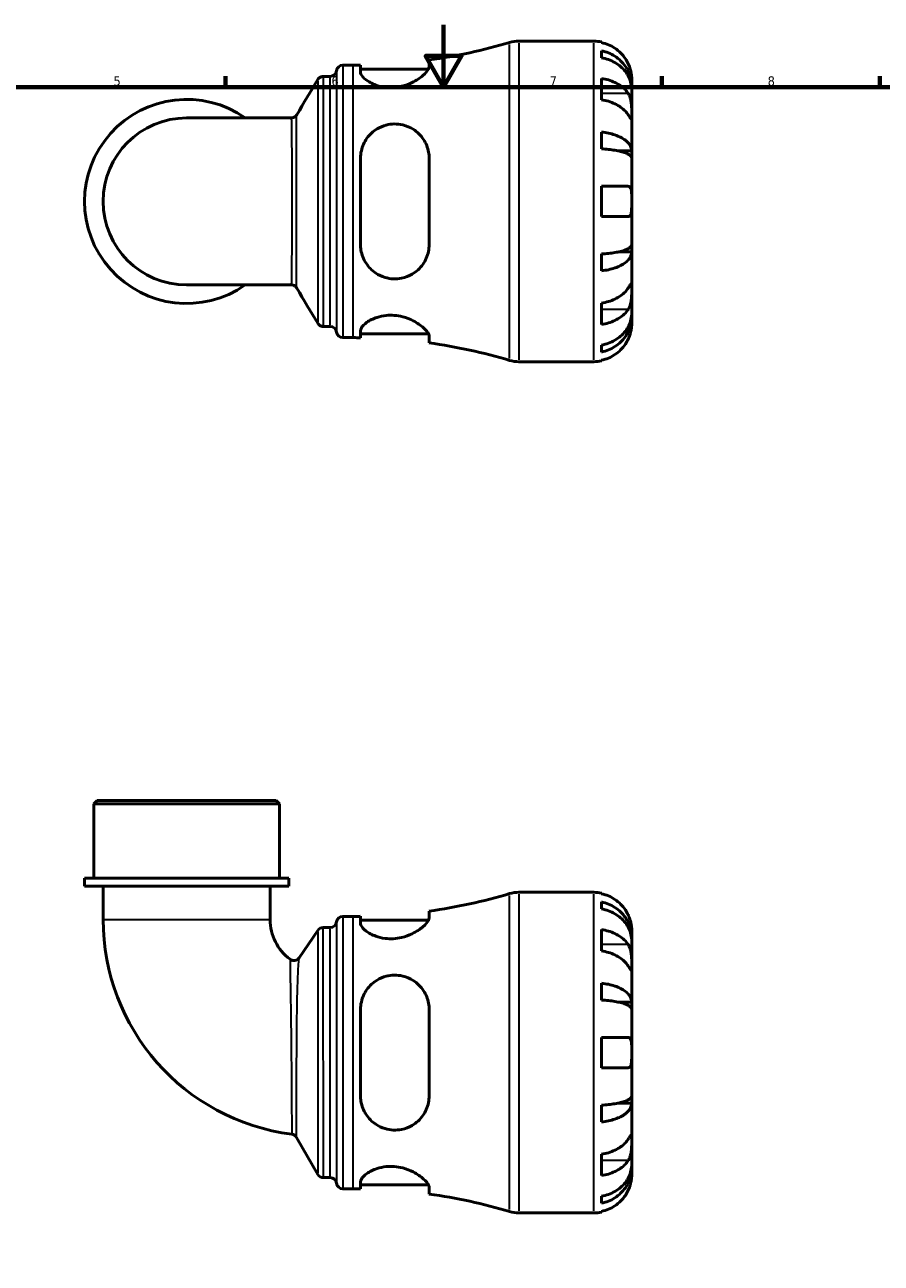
# Model space of a CAD drawing. Header units: millimetres. Extents: x 0 to 902, y -202 to 594.
# Tile 3 of 5: x 286 to 561, y 196 to 594. Entities that reach past the tile are written whole.
import ezdxf

# ---------------------------------------------------------------- set-up
doc = ezdxf.new("R2010")
doc.units = ezdxf.units.MM
for name, color, linetype, lineweight in [('Border (ANSI)', 7, 'Continuous', 70), ('Visible (ANSI)', 7, 'Continuous', 50), ('Visible Narrow (ANSI)', 7, 'Continuous', 35)]:
    doc.layers.add(name, color=color, linetype=linetype, lineweight=lineweight)
doc.styles.add('Note Text (ANSI)', font='tahoma.ttf')

# ---------------------------------------------------------------- blocks, each defined once
blk = doc.blocks.new('Borders Default Border')
at = {"layer": 'Border (ANSI)'}
for p, q in [((350.42, 574), (350.42, 577.45)), ((490.58, 574), (490.58, 577.45)), ((560.67, 574), (560.67, 577.45))]:
    blk.add_line(p, q, dxfattribs=at)
at = {"layer": 'Border (ANSI)', "flags": 128}
for points in [[(420.5, 594), (420.5, 574), (414.73, 584), (426.27, 584), (420.5, 574)], [(20, 20), (20, 574), (821, 574), (821, 20), (20, 20)]]:
    blk.add_lwpolyline(points, dxfattribs=at)
at = {"layer": 'Border (ANSI)', "color": 230, "true_color": 0xff0080, "char_height": 3.05, "attachment_point": 7, "style": 'Note Text (ANSI)'}
for s, insert in [('5', (314.48, 574.34)), ('6', (384.49, 574.34)), ('7', (454.6, 574.4)), ('8', (524.63, 574.33))]:
    blk.add_mtext(s, dxfattribs=dict(at, insert=insert))

msp = doc.modelspace()

# ---------------------------------------------------------------- linework, layer by layer
at = {"layer": 'Visible (ANSI)'}
for p, q in [((444.66, 588.738), (468.816, 588.738)), ((471.241, 588.493), (471.241, 588.263)), ((471.241, 585.632), (471.241, 583.397)), ((388.154, 581.013), (391.494, 581.013)), ((393.811, 581.028), (393.811, 578.777)), ((415.861, 580.539), (415.861, 582.703)), ((381.863, 577.408), (384.066, 577.408)), ((393.811, 579.753), (415.646, 579.753)), ((471.241, 576.748), (471.241, 569.889)), ((480.941, 574.079), (480.89, 574.079)), ((480.941, 574.079), (480.941, 576.613)), ((480.941, 573.115), (480.941, 574.079)), ((480.941, 565.08), (480.941, 573.115)), ((480.941, 553.463), (480.941, 565.08)), ((371.546, 564.064), (337.941, 564.064)), ((471.241, 559.519), (471.241, 554.122)), ((480.941, 553.463), (476.65, 553.463)), ((480.941, 551.134), (480.941, 553.463)), ((393.811, 551.098), (393.811, 523.378)), ((415.861, 523.378), (415.861, 551.098)), ((480.941, 537.238), (480.941, 551.134)), ((471.241, 542.088), (471.241, 532.388)), ((480.941, 523.342), (480.941, 537.238)), ((480.941, 521.013), (480.941, 523.342)), ((471.241, 520.354), (471.241, 514.957)), ((480.941, 521.013), (476.65, 521.013)), ((480.941, 509.396), (480.941, 521.013)), ((337.941, 510.412), (371.546, 510.412)), ((480.941, 501.361), (480.941, 509.396)), ((471.241, 504.587), (471.241, 497.728)), ((480.941, 500.397), (480.89, 500.397)), ((480.941, 500.397), (480.941, 501.361)), ((480.941, 497.863), (480.941, 500.397)), ((381.863, 497.068), (384.066, 497.068)), ((388.154, 493.463), (391.494, 493.463)), ((393.811, 495.699), (393.811, 493.448)), ((393.811, 494.723), (415.646, 494.723)), ((415.861, 491.773), (415.861, 493.937)), ((471.241, 491.079), (471.241, 488.844)), ((444.66, 485.738), (468.816, 485.738)), ((471.241, 486.213), (471.241, 485.983)), ((309.164, 344.741), (308.134, 343.711)), ((367.748, 343.711), (308.134, 343.711)), ((308.134, 319.741), (308.134, 343.711)), ((309.164, 344.741), (366.718, 344.741)), ((366.718, 344.741), (367.748, 343.711)), ((367.748, 319.741), (367.748, 343.711)), ((370.729, 319.741), (305.154, 319.741)), ((305.154, 317.241), (305.154, 319.741)), ((370.729, 317.241), (370.729, 319.741)), ((370.729, 317.241), (305.154, 317.241)), ((311.115, 317.241), (311.115, 306.494)), ((364.768, 317.241), (364.768, 306.494)), ((444.66, 315.241), (468.816, 315.241)), ((471.241, 314.996), (471.241, 314.766)), ((471.241, 312.136), (471.241, 309.9)), ((388.154, 307.516), (391.494, 307.516)), ((393.811, 307.532), (393.811, 305.28)), ((415.861, 307.042), (415.861, 309.206)), ((374.097, 294.226), (380.081, 303.011)), ((381.783, 303.911), (384.066, 303.911)), ((393.811, 306.256), (415.646, 306.256)), ((471.241, 303.251), (471.241, 296.392)), ((480.941, 300.583), (480.941, 303.116)), ((480.941, 300.583), (480.89, 300.583)), ((480.941, 299.618), (480.941, 300.583)), ((480.941, 291.584), (480.941, 299.618)), ((480.941, 279.966), (480.941, 291.584)), ((471.241, 286.022), (471.241, 280.625)), ((480.941, 279.966), (476.65, 279.966)), ((480.941, 277.638), (480.941, 279.966)), ((393.811, 277.601), (393.811, 249.881)), ((415.861, 249.881), (415.861, 277.601)), ((480.941, 263.741), (480.941, 277.638)), ((471.241, 268.591), (471.241, 258.891)), ((480.941, 249.845), (480.941, 263.741)), ((471.241, 246.857), (471.241, 241.46)), ((480.941, 247.517), (476.65, 247.517)), ((480.941, 247.517), (480.941, 249.845)), ((480.941, 235.899), (480.941, 247.517)), ((380.099, 224.601), (373.239, 236.483)), ((480.941, 227.864), (480.941, 235.899)), ((471.241, 231.091), (471.241, 224.232)), ((480.941, 226.9), (480.89, 226.9)), ((480.941, 226.9), (480.941, 227.864)), ((480.941, 224.366), (480.941, 226.9)), ((381.883, 223.571), (384.066, 223.571)), ((388.154, 219.966), (391.494, 219.966)), ((393.811, 222.202), (393.811, 219.951)), ((393.811, 221.226), (415.646, 221.226)), ((415.861, 218.276), (415.861, 220.44)), ((471.241, 217.582), (471.241, 215.347)), ((444.66, 212.241), (468.816, 212.241)), ((471.241, 212.716), (471.241, 212.486))]:
    msp.add_line(p, q, dxfattribs=at)
for centre, radius, start, end in [((391.494, 757.527), 176.514, 277.93494, 286.53447), ((444.66, 578.438), 10.3, 90, 106.53447), ((468.816, 576.613), 12.125, 78.46304, 90), ((388.154, 578.953), 2.06, 90, 172.81924), ((391.494, 757.527), 176.514, 270, 270.75227), ((384.066, 579.468), 2.06, 270, 352.81924), ((337.941, 537.238), 32.788, 54.9032, 305.0968), ((337.941, 537.238), 26.826, 90, 270), ((384.066, 495.008), 2.06, 7.18076, 90), ((388.154, 495.523), 2.06, 187.18076, 270), ((391.494, 316.949), 176.514, 89.24773, 90), ((391.494, 316.949), 176.514, 73.46553, 82.06506), ((444.66, 496.038), 10.3, 253.46553, 270), ((468.816, 497.863), 12.125, 270, 281.53696), ((391.494, 484.03), 176.514, 277.93494, 286.53447), ((444.66, 304.941), 10.3, 90, 106.53447), ((468.816, 303.116), 12.125, 78.46304, 90), ((380.694, 306.494), 69.579, 180, 262.59036), ((380.694, 306.494), 15.926, 180, 233.23381), ((388.154, 305.456), 2.06, 90, 172.81924), ((391.494, 484.03), 176.514, 270, 270.75227), ((381.783, 301.851), 2.06, 90, 145.73927), ((384.066, 305.971), 2.06, 270, 352.81924), ((372.394, 295.386), 2.06, 233.23381, 325.73927), ((371.455, 235.453), 2.06, 30, 82.59036), ((381.883, 225.631), 2.06, 210, 270), ((384.066, 221.511), 2.06, 7.18076, 90), ((388.154, 222.026), 2.06, 187.18076, 270), ((391.494, 43.452), 176.514, 89.24773, 90), ((391.494, 43.452), 176.514, 73.46553, 82.06506), ((444.66, 222.541), 10.3, 253.46553, 270), ((468.816, 224.366), 12.125, 270, 281.53696)]:
    msp.add_arc(centre, radius, start, end, dxfattribs=at)
for points, knots in [([(479.81, 581.463), (479.555, 582.013), (479.245, 582.572), (478.437, 583.785), (477.911, 584.419), (476.852, 585.481), (476.222, 586.008), (474.866, 586.916), (474.139, 587.298), (472.776, 587.864), (472.018, 588.104), (471.241, 588.263)], [5.9143146, 5.9143146, 5.9143146, 5.9143146, 6.0897305, 6.0897305, 6.3151304, 6.3151304, 6.5397196, 6.5397196, 6.7643088, 6.7643088, 6.9824261, 6.9824261, 6.9824261, 6.9824261]), ([(471.241, 585.632), (472.019, 585.478), (472.778, 585.246), (474.141, 584.698), (474.868, 584.329), (476.224, 583.449), (476.854, 582.94), (477.913, 581.912), (478.439, 581.3), (479.347, 579.981), (479.728, 579.275), (480.302, 577.929), (480.548, 577.166), (480.867, 575.605), (480.941, 574.809), (480.941, 574.079)], [0.2300349, 0.2300349, 0.2300349, 0.2300349, 0.4483378, 0.4483378, 0.6728957, 0.6728957, 0.8974535, 0.8974535, 1.1226267, 1.1226267, 1.3478, 1.3478, 1.5738057, 1.5738057, 1.7998115, 1.7998115, 1.7998115, 1.7998115]), ([(480.941, 573.115), (480.941, 573.764), (480.867, 574.473), (480.548, 575.862), (480.302, 576.541), (479.728, 577.739), (479.347, 578.367), (478.439, 579.541), (477.913, 580.086), (476.854, 581), (476.224, 581.454), (474.868, 582.237), (474.141, 582.566), (472.778, 583.053), (472.019, 583.26), (471.241, 583.397)], [5.4054322, 5.4054322, 5.4054322, 5.4054322, 5.6314379, 5.6314379, 5.8574437, 5.8574437, 6.0826169, 6.0826169, 6.3077901, 6.3077901, 6.5323479, 6.5323479, 6.7569058, 6.7569058, 6.9752088, 6.9752088, 6.9752088, 6.9752088]), ([(480.941, 576.613), (480.941, 576.613), (480.942, 576.672), (480.937, 576.915), (480.932, 577.11), (480.887, 577.698), (480.838, 578.127), (480.674, 578.963), (480.586, 579.327), (480.391, 579.987), (480.295, 580.273), (480.078, 580.853), (479.955, 581.146), (479.818, 581.444), (479.814, 581.453), (479.81, 581.463)], [-3.37535926, -3.37535926, -3.37535926, -3.37535926, -3.24472064, -3.24472064, -3.10081281, -3.10081281, -2.91318515, -2.91318515, -2.78540812, -2.78540812, -2.69094331, -2.69094331, -2.59427293, -2.59427293, -2.59108226, -2.59108226, -2.59108226, -2.59108226]), ([(380.094, 576.405), (380.125, 576.457), (380.163, 576.515), (380.261, 576.647), (380.322, 576.72), (380.483, 576.882), (380.584, 576.971), (380.848, 577.148), (381.012, 577.236), (381.404, 577.367), (381.632, 577.408), (381.863, 577.408)], [3.1401688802, 3.1401688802, 3.1401688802, 3.1401688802, 3.1404561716, 3.1404561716, 3.1407434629, 3.1407434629, 3.1410307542, 3.1410307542, 3.1413180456, 3.1413180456, 3.1416053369, 3.1416053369, 3.1416053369, 3.1416053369]), ([(415.861, 580.539), (415.861, 580.299), (415.785, 580.029), (415.327, 579.116), (414.707, 578.395), (412.94, 576.89), (411.76, 576.098), (409.354, 574.94), (408.226, 574.517), (406.139, 574.015), (405.236, 573.877), (403.438, 573.776), (402.568, 573.808), (400.64, 574.051), (399.631, 574.307), (397.449, 575.098), (396.387, 575.695), (394.757, 576.932), (394.198, 577.574), (393.859, 578.37), (393.811, 578.58), (393.811, 578.777)], [-3.9473698, -3.9473698, -3.9473698, -3.9473698, -3.7096209, -3.7096209, -3.209367, -3.209367, -2.6844563, -2.6844563, -2.3019845, -2.3019845, -2.0253087, -2.0253087, -1.7586739, -1.7586739, -1.4150477, -1.4150477, -0.9332676, -0.9332676, -0.4404999, -0.4404999, -0.2526284, -0.2526284, -0.2526284, -0.2526284]), ([(471.241, 576.748), (472.018, 576.635), (472.776, 576.466), (474.139, 576.066), (474.866, 575.795), (476.222, 575.153), (476.852, 574.78), (477.911, 574.029), (478.437, 573.581), (479.245, 572.724), (479.555, 572.328), (479.81, 571.939)], [0.2300371, 0.2300371, 0.2300371, 0.2300371, 0.4481544, 0.4481544, 0.6727436, 0.6727436, 0.8973328, 0.8973328, 1.1227327, 1.1227327, 1.2981486, 1.2981486, 1.2981486, 1.2981486]), ([(479.81, 565.08), (479.555, 565.469), (479.245, 565.865), (478.437, 566.722), (477.911, 567.17), (476.852, 567.921), (476.222, 568.294), (474.866, 568.936), (474.139, 569.207), (472.776, 569.607), (472.018, 569.776), (471.241, 569.889)], [5.9143146, 5.9143146, 5.9143146, 5.9143146, 6.0897305, 6.0897305, 6.3151304, 6.3151304, 6.5397196, 6.5397196, 6.7643088, 6.7643088, 6.9824261, 6.9824261, 6.9824261, 6.9824261]), ([(479.81, 571.939), (479.863, 571.857), (479.915, 571.772), (480.097, 571.449), (480.216, 571.193), (480.434, 570.618), (480.529, 570.298), (480.721, 569.478), (480.796, 568.97), (480.904, 567.841), (480.925, 567.234), (480.944, 566.073), (480.941, 565.534), (480.941, 565.08)], [-0.78090098, -0.78090098, -0.78090098, -0.78090098, -0.74249641, -0.74249641, -0.64168011, -0.64168011, -0.53308797, -0.53308797, -0.37727943, -0.37727943, -0.19250343, -0.19250343, 0, 0, 0, 0]), ([(480.941, 565.08), (480.941, 564.812), (480.942, 564.576), (480.939, 564.166), (480.936, 563.998), (480.911, 563.721), (480.884, 563.648), (480.773, 563.674), (480.692, 563.765), (480.495, 564.038), (480.398, 564.182), (480.175, 564.521), (480.051, 564.71), (479.88, 564.972), (479.845, 565.026), (479.81, 565.08)], [0, 0, 0, 0, 0.11375655, 0.11375655, 0.23538098, 0.23538098, 0.39430899, 0.39430899, 0.54630686, 0.54630686, 0.65204055, 0.65204055, 0.75381821, 0.75381821, 0.77933795, 0.77933795, 0.77933795, 0.77933795]), ([(371.546, 564.064), (371.766, 564.064), (371.986, 564.102), (372.373, 564.227), (372.539, 564.312), (372.806, 564.488), (372.91, 564.577), (373.075, 564.74), (373.138, 564.815), (373.239, 564.949), (373.278, 565.008), (373.31, 565.063), (373.311, 565.064), (373.311, 565.065)], [-1.55627022, -1.55627022, -1.55627022, -1.55627022, -1.554276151, -1.554276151, -1.552240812, -1.552240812, -1.550205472, -1.550205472, -1.548170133, -1.548170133, -1.546134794, -1.546134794, -1.546093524, -1.546093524, -1.546093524, -1.546093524]), ([(393.811, 551.098), (393.811, 551.108), (393.811, 551.119), (393.814, 551.931), (393.903, 552.723), (394.4, 554.955), (395.019, 556.329), (396.735, 558.716), (397.827, 559.741), (400.016, 561.069), (401, 561.491), (402.892, 561.985), (403.756, 562.105), (405.566, 562.139), (406.486, 562.037), (408.587, 561.54), (409.712, 561.057), (412.07, 559.571), (413.21, 558.44), (414.856, 555.918), (415.413, 554.55), (415.8, 552.434), (415.861, 551.77), (415.861, 551.098)], [-3.8955408, -3.8955408, -3.8955408, -3.8955408, -3.8922757, -3.8922757, -3.6389439, -3.6389439, -3.1579725, -3.1579725, -2.6857815, -2.6857815, -2.3575836, -2.3575836, -2.0942089, -2.0942089, -1.8110368, -1.8110368, -1.4230694, -1.4230694, -0.8979734, -0.8979734, -0.4181575, -0.4181575, -0.2054532, -0.2054532, -0.2054532, -0.2054532]), ([(471.241, 559.519), (472.019, 559.438), (472.778, 559.317), (474.141, 559.029), (474.868, 558.836), (476.224, 558.375), (476.854, 558.107), (477.913, 557.569), (478.439, 557.248), (479.347, 556.556), (479.728, 556.186), (480.302, 555.481), (480.548, 555.08), (480.867, 554.262), (480.941, 553.845), (480.941, 553.463)], [0.2300349, 0.2300349, 0.2300349, 0.2300349, 0.4483378, 0.4483378, 0.6728957, 0.6728957, 0.8974535, 0.8974535, 1.1226267, 1.1226267, 1.3478, 1.3478, 1.5738057, 1.5738057, 1.7998115, 1.7998115, 1.7998115, 1.7998115]), ([(480.941, 551.134), (480.941, 551.323), (480.867, 551.529), (480.548, 551.932), (480.302, 552.13), (479.728, 552.478), (479.347, 552.661), (478.439, 553.002), (477.913, 553.16), (476.854, 553.426), (476.224, 553.558), (474.868, 553.785), (474.141, 553.881), (472.778, 554.022), (472.019, 554.082), (471.241, 554.122)], [5.4054322, 5.4054322, 5.4054322, 5.4054322, 5.6314379, 5.6314379, 5.8574437, 5.8574437, 6.0826169, 6.0826169, 6.3077901, 6.3077901, 6.5323479, 6.5323479, 6.7569058, 6.7569058, 6.9752088, 6.9752088, 6.9752088, 6.9752088]), ([(471.241, 542.088), (472.018, 542.088), (472.776, 542.088), (474.139, 542.088), (474.866, 542.088), (476.222, 542.088), (476.852, 542.088), (477.911, 542.088), (478.437, 542.088), (479.245, 542.088), (479.555, 542.088), (479.81, 542.088)], [0.2300371, 0.2300371, 0.2300371, 0.2300371, 0.4481544, 0.4481544, 0.6727436, 0.6727436, 0.8973328, 0.8973328, 1.1227327, 1.1227327, 1.2981486, 1.2981486, 1.2981486, 1.2981486]), ([(479.81, 542.088), (479.88, 542.088), (479.947, 542.081), (480.128, 542.04), (480.234, 541.989), (480.435, 541.824), (480.526, 541.704), (480.718, 541.312), (480.796, 541), (480.904, 540.185), (480.925, 539.67), (480.944, 538.513), (480.941, 537.879), (480.941, 537.238)], [-0.77507703, -0.77507703, -0.77507703, -0.77507703, -0.72560399, -0.72560399, -0.63594265, -0.63594265, -0.53365641, -0.53365641, -0.3753162, -0.3753162, -0.19216783, -0.19216783, 0, 0, 0, 0]), ([(480.941, 537.238), (480.941, 536.803), (480.942, 536.369), (480.937, 535.487), (480.932, 535.047), (480.887, 534.118), (480.838, 533.665), (480.674, 533.061), (480.586, 532.865), (480.391, 532.608), (480.295, 532.527), (480.078, 532.417), (479.955, 532.39), (479.818, 532.388), (479.814, 532.388), (479.81, 532.388)], [-3.37535926, -3.37535926, -3.37535926, -3.37535926, -3.24472064, -3.24472064, -3.10081281, -3.10081281, -2.91318515, -2.91318515, -2.78540812, -2.78540812, -2.69094331, -2.69094331, -2.59427293, -2.59427293, -2.59108226, -2.59108226, -2.59108226, -2.59108226]), ([(479.81, 532.388), (479.555, 532.388), (479.245, 532.388), (478.437, 532.388), (477.911, 532.388), (476.852, 532.388), (476.222, 532.388), (474.866, 532.388), (474.139, 532.388), (472.776, 532.388), (472.018, 532.388), (471.241, 532.388)], [5.9143146, 5.9143146, 5.9143146, 5.9143146, 6.0897305, 6.0897305, 6.3151304, 6.3151304, 6.5397196, 6.5397196, 6.7643088, 6.7643088, 6.9824261, 6.9824261, 6.9824261, 6.9824261]), ([(415.861, 523.378), (415.861, 522.629), (415.785, 521.888), (415.327, 519.651), (414.707, 518.244), (412.94, 515.739), (411.76, 514.649), (409.354, 513.253), (408.226, 512.814), (406.139, 512.394), (405.236, 512.322), (403.438, 512.406), (402.568, 512.553), (400.64, 513.12), (399.631, 513.598), (397.449, 515.052), (396.387, 516.143), (394.757, 518.66), (394.198, 520.1), (393.859, 522.199), (393.811, 522.787), (393.811, 523.378)], [-3.9473698, -3.9473698, -3.9473698, -3.9473698, -3.7096209, -3.7096209, -3.209367, -3.209367, -2.6844563, -2.6844563, -2.3019845, -2.3019845, -2.0253087, -2.0253087, -1.7586739, -1.7586739, -1.4150477, -1.4150477, -0.9332676, -0.9332676, -0.4404999, -0.4404999, -0.2526284, -0.2526284, -0.2526284, -0.2526284]), ([(471.241, 520.354), (472.019, 520.394), (472.778, 520.454), (474.141, 520.595), (474.868, 520.691), (476.224, 520.918), (476.854, 521.05), (477.913, 521.316), (478.439, 521.474), (479.347, 521.815), (479.728, 521.998), (480.302, 522.346), (480.548, 522.543), (480.867, 522.947), (480.941, 523.153), (480.941, 523.342)], [0.2300349, 0.2300349, 0.2300349, 0.2300349, 0.4483378, 0.4483378, 0.6728957, 0.6728957, 0.8974535, 0.8974535, 1.1226267, 1.1226267, 1.3478, 1.3478, 1.5738057, 1.5738057, 1.7998115, 1.7998115, 1.7998115, 1.7998115]), ([(480.941, 521.013), (480.941, 520.631), (480.867, 520.213), (480.548, 519.396), (480.302, 518.995), (479.728, 518.29), (479.347, 517.92), (478.439, 517.228), (477.913, 516.907), (476.854, 516.368), (476.224, 516.101), (474.868, 515.64), (474.141, 515.447), (472.778, 515.159), (472.019, 515.038), (471.241, 514.957)], [5.4054322, 5.4054322, 5.4054322, 5.4054322, 5.6314379, 5.6314379, 5.8574437, 5.8574437, 6.0826169, 6.0826169, 6.3077901, 6.3077901, 6.5323479, 6.5323479, 6.7569058, 6.7569058, 6.9752088, 6.9752088, 6.9752088, 6.9752088]), ([(373.311, 509.411), (373.28, 509.464), (373.242, 509.523), (373.141, 509.657), (373.079, 509.731), (372.916, 509.894), (372.813, 509.983), (372.548, 510.158), (372.384, 510.245), (371.995, 510.372), (371.771, 510.412), (371.546, 510.412)], [1.546092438, 1.546092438, 1.546092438, 1.546092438, 1.548127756, 1.548127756, 1.550163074, 1.550163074, 1.552198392, 1.552198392, 1.55423371, 1.55423371, 1.556269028, 1.556269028, 1.556269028, 1.556269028]), ([(471.241, 504.587), (472.018, 504.7), (472.776, 504.869), (474.139, 505.269), (474.866, 505.539), (476.222, 506.182), (476.852, 506.555), (477.911, 507.306), (478.437, 507.754), (479.245, 508.611), (479.555, 509.007), (479.81, 509.396)], [0.2300371, 0.2300371, 0.2300371, 0.2300371, 0.4481544, 0.4481544, 0.6727436, 0.6727436, 0.8973328, 0.8973328, 1.1227327, 1.1227327, 1.2981486, 1.2981486, 1.2981486, 1.2981486]), ([(479.81, 509.396), (479.863, 509.478), (479.915, 509.557), (480.097, 509.836), (480.216, 510.019), (480.434, 510.348), (480.529, 510.488), (480.721, 510.745), (480.796, 510.822), (480.904, 510.809), (480.925, 510.686), (480.944, 510.208), (480.941, 509.849), (480.941, 509.396)], [-0.78090098, -0.78090098, -0.78090098, -0.78090098, -0.74249641, -0.74249641, -0.64168011, -0.64168011, -0.53308797, -0.53308797, -0.37727943, -0.37727943, -0.19250343, -0.19250343, 0, 0, 0, 0]), ([(480.941, 509.396), (480.941, 509.128), (480.942, 508.829), (480.939, 508.161), (480.936, 507.79), (480.911, 506.898), (480.884, 506.371), (480.773, 505.341), (480.692, 504.849), (480.495, 504.058), (480.398, 503.751), (480.175, 503.189), (480.051, 502.936), (479.88, 502.648), (479.845, 502.591), (479.81, 502.537)], [0, 0, 0, 0, 0.11375655, 0.11375655, 0.23538098, 0.23538098, 0.39430899, 0.39430899, 0.54630686, 0.54630686, 0.65204055, 0.65204055, 0.75381821, 0.75381821, 0.77933795, 0.77933795, 0.77933795, 0.77933795]), ([(479.81, 502.537), (479.555, 502.148), (479.245, 501.752), (478.437, 500.895), (477.911, 500.447), (476.852, 499.696), (476.222, 499.323), (474.866, 498.681), (474.139, 498.41), (472.776, 498.01), (472.018, 497.841), (471.241, 497.728)], [5.9143146, 5.9143146, 5.9143146, 5.9143146, 6.0897305, 6.0897305, 6.3151304, 6.3151304, 6.5397196, 6.5397196, 6.7643088, 6.7643088, 6.9824261, 6.9824261, 6.9824261, 6.9824261]), ([(381.863, 497.068), (381.643, 497.068), (381.425, 497.105), (381.036, 497.23), (380.869, 497.316), (380.599, 497.493), (380.496, 497.582), (380.331, 497.745), (380.269, 497.82), (380.168, 497.953), (380.13, 498.012), (380.097, 498.066), (380.096, 498.069), (380.094, 498.071)], [6.283182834, 6.283182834, 6.283182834, 6.283182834, 6.2834571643, 6.2834571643, 6.2837444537, 6.2837444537, 6.284031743, 6.284031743, 6.2843190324, 6.2843190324, 6.2846063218, 6.2846063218, 6.2846192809, 6.2846192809, 6.2846192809, 6.2846192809]), ([(393.811, 495.699), (393.811, 495.702), (393.811, 495.706), (393.814, 495.978), (393.903, 496.268), (394.4, 497.152), (395.019, 497.785), (396.735, 498.984), (397.827, 499.552), (400.016, 500.27), (401, 500.491), (402.892, 500.685), (403.756, 500.697), (405.566, 500.557), (406.486, 500.395), (408.587, 499.838), (409.712, 499.387), (412.07, 498.187), (413.21, 497.388), (414.856, 495.917), (415.413, 495.235), (415.8, 494.391), (415.861, 494.152), (415.861, 493.937)], [-3.8955408, -3.8955408, -3.8955408, -3.8955408, -3.8922757, -3.8922757, -3.6389439, -3.6389439, -3.1579725, -3.1579725, -2.6857815, -2.6857815, -2.3575836, -2.3575836, -2.0942089, -2.0942089, -1.8110368, -1.8110368, -1.4230694, -1.4230694, -0.8979734, -0.8979734, -0.4181575, -0.4181575, -0.2054532, -0.2054532, -0.2054532, -0.2054532]), ([(471.241, 491.079), (472.019, 491.216), (472.778, 491.423), (474.141, 491.91), (474.868, 492.239), (476.224, 493.022), (476.854, 493.475), (477.913, 494.39), (478.439, 494.935), (479.347, 496.109), (479.728, 496.737), (480.302, 497.935), (480.548, 498.614), (480.867, 500.003), (480.941, 500.712), (480.941, 501.361)], [0.2300349, 0.2300349, 0.2300349, 0.2300349, 0.4483378, 0.4483378, 0.6728957, 0.6728957, 0.8974535, 0.8974535, 1.1226267, 1.1226267, 1.3478, 1.3478, 1.5738057, 1.5738057, 1.7998115, 1.7998115, 1.7998115, 1.7998115]), ([(480.941, 500.397), (480.941, 499.667), (480.867, 498.871), (480.548, 497.31), (480.302, 496.547), (479.728, 495.201), (479.347, 494.495), (478.439, 493.176), (477.913, 492.564), (476.854, 491.536), (476.224, 491.026), (474.868, 490.147), (474.141, 489.778), (472.778, 489.23), (472.019, 488.998), (471.241, 488.844)], [5.4054322, 5.4054322, 5.4054322, 5.4054322, 5.6314379, 5.6314379, 5.8574437, 5.8574437, 6.0826169, 6.0826169, 6.3077901, 6.3077901, 6.5323479, 6.5323479, 6.7569058, 6.7569058, 6.9752088, 6.9752088, 6.9752088, 6.9752088]), ([(479.81, 493.013), (479.88, 493.165), (479.947, 493.318), (480.128, 493.751), (480.234, 494.031), (480.435, 494.624), (480.526, 494.934), (480.718, 495.695), (480.796, 496.119), (480.904, 496.913), (480.925, 497.254), (480.944, 497.736), (480.941, 497.863), (480.941, 497.863)], [-0.77507703, -0.77507703, -0.77507703, -0.77507703, -0.72560399, -0.72560399, -0.63594265, -0.63594265, -0.53365641, -0.53365641, -0.3753162, -0.3753162, -0.19216783, -0.19216783, 0, 0, 0, 0]), ([(471.241, 486.213), (472.018, 486.372), (472.776, 486.612), (474.139, 487.178), (474.866, 487.56), (476.222, 488.468), (476.852, 488.995), (477.911, 490.057), (478.437, 490.691), (479.245, 491.904), (479.555, 492.463), (479.81, 493.013)], [0.2300371, 0.2300371, 0.2300371, 0.2300371, 0.4481544, 0.4481544, 0.6727436, 0.6727436, 0.8973328, 0.8973328, 1.1227327, 1.1227327, 1.2981486, 1.2981486, 1.2981486, 1.2981486]), ([(479.81, 307.966), (479.555, 308.516), (479.245, 309.076), (478.437, 310.288), (477.911, 310.922), (476.852, 311.984), (476.222, 312.511), (474.866, 313.42), (474.139, 313.802), (472.776, 314.368), (472.018, 314.607), (471.241, 314.766)], [5.9143146, 5.9143146, 5.9143146, 5.9143146, 6.0897305, 6.0897305, 6.3151304, 6.3151304, 6.5397196, 6.5397196, 6.7643088, 6.7643088, 6.9824261, 6.9824261, 6.9824261, 6.9824261]), ([(471.241, 312.136), (472.019, 311.981), (472.778, 311.75), (474.141, 311.202), (474.868, 310.832), (476.224, 309.953), (476.854, 309.443), (477.913, 308.416), (478.439, 307.803), (479.347, 306.484), (479.728, 305.778), (480.302, 304.433), (480.548, 303.669), (480.867, 302.109), (480.941, 301.312), (480.941, 300.583)], [0.2300349, 0.2300349, 0.2300349, 0.2300349, 0.4483378, 0.4483378, 0.6728957, 0.6728957, 0.8974535, 0.8974535, 1.1226267, 1.1226267, 1.3478, 1.3478, 1.5738057, 1.5738057, 1.7998115, 1.7998115, 1.7998115, 1.7998115]), ([(415.861, 307.042), (415.861, 306.802), (415.785, 306.533), (415.327, 305.619), (414.707, 304.898), (412.94, 303.393), (411.76, 302.601), (409.354, 301.443), (408.226, 301.02), (406.139, 300.518), (405.236, 300.38), (403.438, 300.279), (402.568, 300.311), (400.64, 300.555), (399.631, 300.811), (397.449, 301.601), (396.387, 302.198), (394.757, 303.435), (394.198, 304.077), (393.859, 304.873), (393.811, 305.083), (393.811, 305.28)], [-3.9473698, -3.9473698, -3.9473698, -3.9473698, -3.7096209, -3.7096209, -3.209367, -3.209367, -2.6844563, -2.6844563, -2.3019845, -2.3019845, -2.0253087, -2.0253087, -1.7586739, -1.7586739, -1.4150477, -1.4150477, -0.9332676, -0.9332676, -0.4404999, -0.4404999, -0.2526284, -0.2526284, -0.2526284, -0.2526284]), ([(480.941, 299.618), (480.941, 300.267), (480.867, 300.976), (480.548, 302.365), (480.302, 303.045), (479.728, 304.242), (479.347, 304.871), (478.439, 306.044), (477.913, 306.589), (476.854, 307.504), (476.224, 307.957), (474.868, 308.74), (474.141, 309.069), (472.778, 309.557), (472.019, 309.763), (471.241, 309.9)], [5.4054322, 5.4054322, 5.4054322, 5.4054322, 5.6314379, 5.6314379, 5.8574437, 5.8574437, 6.0826169, 6.0826169, 6.3077901, 6.3077901, 6.5323479, 6.5323479, 6.7569058, 6.7569058, 6.9752088, 6.9752088, 6.9752088, 6.9752088]), ([(480.941, 303.116), (480.941, 303.116), (480.942, 303.189), (480.935, 303.493), (480.927, 303.741), (480.868, 304.36), (480.821, 304.714), (480.676, 305.457), (480.587, 305.829), (480.399, 306.462), (480.318, 306.709), (480.145, 307.182), (480.055, 307.407), (479.911, 307.743), (479.861, 307.855), (479.81, 307.966)], [0, 0, 0, 0, 0.14558971, 0.14558971, 0.30930841, 0.30930841, 0.45830506, 0.45830506, 0.58735107, 0.58735107, 0.66775406, 0.66775406, 0.73999155, 0.73999155, 0.77632248, 0.77632248, 0.77632248, 0.77632248]), ([(471.241, 303.251), (472.018, 303.138), (472.776, 302.969), (474.139, 302.569), (474.866, 302.299), (476.222, 301.656), (476.852, 301.284), (477.911, 300.532), (478.437, 300.085), (479.245, 299.227), (479.555, 298.831), (479.81, 298.443)], [0.2300371, 0.2300371, 0.2300371, 0.2300371, 0.4481544, 0.4481544, 0.6727436, 0.6727436, 0.8973328, 0.8973328, 1.1227327, 1.1227327, 1.2981486, 1.2981486, 1.2981486, 1.2981486]), ([(479.81, 291.584), (479.555, 291.972), (479.245, 292.368), (478.437, 293.226), (477.911, 293.674), (476.852, 294.425), (476.222, 294.797), (474.866, 295.44), (474.139, 295.71), (472.776, 296.11), (472.018, 296.279), (471.241, 296.392)], [5.9143146, 5.9143146, 5.9143146, 5.9143146, 6.0897305, 6.0897305, 6.3151304, 6.3151304, 6.5397196, 6.5397196, 6.7643088, 6.7643088, 6.9824261, 6.9824261, 6.9824261, 6.9824261]), ([(479.81, 298.443), (479.863, 298.361), (479.915, 298.275), (480.097, 297.952), (480.216, 297.696), (480.434, 297.121), (480.529, 296.802), (480.721, 295.981), (480.796, 295.473), (480.904, 294.345), (480.925, 293.738), (480.944, 292.576), (480.941, 292.037), (480.941, 291.584)], [-0.78090098, -0.78090098, -0.78090098, -0.78090098, -0.74249641, -0.74249641, -0.64168011, -0.64168011, -0.53308797, -0.53308797, -0.37727943, -0.37727943, -0.19250343, -0.19250343, 0, 0, 0, 0]), ([(480.941, 291.584), (480.941, 291.315), (480.942, 291.08), (480.939, 290.669), (480.936, 290.501), (480.911, 290.224), (480.884, 290.151), (480.773, 290.177), (480.692, 290.268), (480.495, 290.541), (480.398, 290.686), (480.175, 291.024), (480.051, 291.214), (479.88, 291.475), (479.845, 291.529), (479.81, 291.584)], [0, 0, 0, 0, 0.11375655, 0.11375655, 0.23538098, 0.23538098, 0.39430899, 0.39430899, 0.54630686, 0.54630686, 0.65204055, 0.65204055, 0.75381821, 0.75381821, 0.77933795, 0.77933795, 0.77933795, 0.77933795]), ([(393.811, 277.601), (393.811, 277.612), (393.811, 277.622), (393.814, 278.434), (393.903, 279.227), (394.4, 281.458), (395.019, 282.832), (396.735, 285.219), (397.827, 286.244), (400.016, 287.572), (401, 287.994), (402.892, 288.488), (403.756, 288.608), (405.566, 288.642), (406.486, 288.54), (408.587, 288.044), (409.712, 287.561), (412.07, 286.074), (413.21, 284.943), (414.856, 282.421), (415.413, 281.053), (415.8, 278.937), (415.861, 278.273), (415.861, 277.601)], [-3.8955408, -3.8955408, -3.8955408, -3.8955408, -3.8922757, -3.8922757, -3.6389439, -3.6389439, -3.1579725, -3.1579725, -2.6857815, -2.6857815, -2.3575836, -2.3575836, -2.0942089, -2.0942089, -1.8110368, -1.8110368, -1.4230694, -1.4230694, -0.8979734, -0.8979734, -0.4181575, -0.4181575, -0.2054532, -0.2054532, -0.2054532, -0.2054532]), ([(471.241, 286.022), (472.019, 285.941), (472.778, 285.82), (474.141, 285.533), (474.868, 285.339), (476.224, 284.878), (476.854, 284.611), (477.913, 284.072), (478.439, 283.751), (479.347, 283.06), (479.728, 282.69), (480.302, 281.984), (480.548, 281.584), (480.867, 280.766), (480.941, 280.348), (480.941, 279.966)], [0.2300349, 0.2300349, 0.2300349, 0.2300349, 0.4483378, 0.4483378, 0.6728957, 0.6728957, 0.8974535, 0.8974535, 1.1226267, 1.1226267, 1.3478, 1.3478, 1.5738057, 1.5738057, 1.7998115, 1.7998115, 1.7998115, 1.7998115]), ([(480.941, 277.638), (480.941, 277.826), (480.867, 278.032), (480.548, 278.436), (480.302, 278.633), (479.728, 278.981), (479.347, 279.164), (478.439, 279.505), (477.913, 279.663), (476.854, 279.929), (476.224, 280.061), (474.868, 280.288), (474.141, 280.384), (472.778, 280.526), (472.019, 280.586), (471.241, 280.625)], [5.4054322, 5.4054322, 5.4054322, 5.4054322, 5.6314379, 5.6314379, 5.8574437, 5.8574437, 6.0826169, 6.0826169, 6.3077901, 6.3077901, 6.5323479, 6.5323479, 6.7569058, 6.7569058, 6.9752088, 6.9752088, 6.9752088, 6.9752088]), ([(471.241, 268.591), (472.018, 268.591), (472.776, 268.591), (474.139, 268.591), (474.866, 268.591), (476.222, 268.591), (476.852, 268.591), (477.911, 268.591), (478.437, 268.591), (479.245, 268.591), (479.555, 268.591), (479.81, 268.591)], [0.2300371, 0.2300371, 0.2300371, 0.2300371, 0.4481544, 0.4481544, 0.6727436, 0.6727436, 0.8973328, 0.8973328, 1.1227327, 1.1227327, 1.2981486, 1.2981486, 1.2981486, 1.2981486]), ([(479.81, 268.591), (479.88, 268.591), (479.947, 268.584), (480.128, 268.543), (480.234, 268.492), (480.435, 268.327), (480.526, 268.207), (480.718, 267.816), (480.796, 267.504), (480.904, 266.688), (480.925, 266.173), (480.944, 265.017), (480.941, 264.382), (480.941, 263.741)], [-0.77507703, -0.77507703, -0.77507703, -0.77507703, -0.72560399, -0.72560399, -0.63594265, -0.63594265, -0.53365641, -0.53365641, -0.3753162, -0.3753162, -0.19216783, -0.19216783, 0, 0, 0, 0]), ([(480.941, 263.741), (480.941, 263.306), (480.942, 262.872), (480.937, 261.99), (480.932, 261.551), (480.887, 260.621), (480.838, 260.168), (480.674, 259.564), (480.586, 259.368), (480.391, 259.112), (480.295, 259.031), (480.078, 258.921), (479.955, 258.893), (479.818, 258.891), (479.814, 258.891), (479.81, 258.891)], [-3.37535926, -3.37535926, -3.37535926, -3.37535926, -3.24472064, -3.24472064, -3.10081281, -3.10081281, -2.91318515, -2.91318515, -2.78540812, -2.78540812, -2.69094331, -2.69094331, -2.59427293, -2.59427293, -2.59108226, -2.59108226, -2.59108226, -2.59108226]), ([(479.81, 258.891), (479.555, 258.891), (479.245, 258.891), (478.437, 258.891), (477.911, 258.891), (476.852, 258.891), (476.222, 258.891), (474.866, 258.891), (474.139, 258.891), (472.776, 258.891), (472.018, 258.891), (471.241, 258.891)], [5.9143146, 5.9143146, 5.9143146, 5.9143146, 6.0897305, 6.0897305, 6.3151304, 6.3151304, 6.5397196, 6.5397196, 6.7643088, 6.7643088, 6.9824261, 6.9824261, 6.9824261, 6.9824261]), ([(415.861, 249.881), (415.861, 249.132), (415.785, 248.392), (415.327, 246.154), (414.707, 244.748), (412.94, 242.243), (411.76, 241.152), (409.354, 239.757), (408.226, 239.318), (406.139, 238.897), (405.236, 238.825), (403.438, 238.91), (402.568, 239.056), (400.64, 239.623), (399.631, 240.102), (397.449, 241.556), (396.387, 242.646), (394.757, 245.164), (394.198, 246.604), (393.859, 248.702), (393.811, 249.29), (393.811, 249.881)], [-3.9473698, -3.9473698, -3.9473698, -3.9473698, -3.7096209, -3.7096209, -3.209367, -3.209367, -2.6844563, -2.6844563, -2.3019845, -2.3019845, -2.0253087, -2.0253087, -1.7586739, -1.7586739, -1.4150477, -1.4150477, -0.9332676, -0.9332676, -0.4404999, -0.4404999, -0.2526284, -0.2526284, -0.2526284, -0.2526284]), ([(471.241, 246.857), (472.019, 246.897), (472.778, 246.957), (474.141, 247.099), (474.868, 247.194), (476.224, 247.422), (476.854, 247.553), (477.913, 247.819), (478.439, 247.978), (479.347, 248.319), (479.728, 248.501), (480.302, 248.849), (480.548, 249.047), (480.867, 249.45), (480.941, 249.656), (480.941, 249.845)], [0.2300349, 0.2300349, 0.2300349, 0.2300349, 0.4483378, 0.4483378, 0.6728957, 0.6728957, 0.8974535, 0.8974535, 1.1226267, 1.1226267, 1.3478, 1.3478, 1.5738057, 1.5738057, 1.7998115, 1.7998115, 1.7998115, 1.7998115]), ([(480.941, 247.517), (480.941, 247.134), (480.867, 246.717), (480.548, 245.899), (480.302, 245.498), (479.728, 244.793), (479.347, 244.423), (478.439, 243.731), (477.913, 243.41), (476.854, 242.872), (476.224, 242.605), (474.868, 242.144), (474.141, 241.95), (472.778, 241.663), (472.019, 241.541), (471.241, 241.46)], [5.4054322, 5.4054322, 5.4054322, 5.4054322, 5.6314379, 5.6314379, 5.8574437, 5.8574437, 6.0826169, 6.0826169, 6.3077901, 6.3077901, 6.5323479, 6.5323479, 6.7569058, 6.7569058, 6.9752088, 6.9752088, 6.9752088, 6.9752088]), ([(471.241, 231.091), (472.018, 231.203), (472.776, 231.373), (474.139, 231.773), (474.866, 232.043), (476.222, 232.685), (476.852, 233.058), (477.911, 233.809), (478.437, 234.257), (479.245, 235.114), (479.555, 235.51), (479.81, 235.899)], [0.2300371, 0.2300371, 0.2300371, 0.2300371, 0.4481544, 0.4481544, 0.6727436, 0.6727436, 0.8973328, 0.8973328, 1.1227327, 1.1227327, 1.2981486, 1.2981486, 1.2981486, 1.2981486]), ([(479.81, 235.899), (479.863, 235.981), (479.915, 236.061), (480.097, 236.34), (480.216, 236.522), (480.434, 236.851), (480.529, 236.992), (480.721, 237.249), (480.796, 237.325), (480.904, 237.312), (480.925, 237.189), (480.944, 236.712), (480.941, 236.353), (480.941, 235.899)], [-0.78090098, -0.78090098, -0.78090098, -0.78090098, -0.74249641, -0.74249641, -0.64168011, -0.64168011, -0.53308797, -0.53308797, -0.37727943, -0.37727943, -0.19250343, -0.19250343, 0, 0, 0, 0]), ([(480.941, 235.899), (480.941, 235.631), (480.942, 235.332), (480.939, 234.664), (480.936, 234.293), (480.911, 233.401), (480.884, 232.874), (480.773, 231.844), (480.692, 231.352), (480.495, 230.561), (480.398, 230.254), (480.175, 229.692), (480.051, 229.439), (479.88, 229.151), (479.845, 229.095), (479.81, 229.04)], [0, 0, 0, 0, 0.11375655, 0.11375655, 0.23538098, 0.23538098, 0.39430899, 0.39430899, 0.54630686, 0.54630686, 0.65204055, 0.65204055, 0.75381821, 0.75381821, 0.77933795, 0.77933795, 0.77933795, 0.77933795]), ([(393.811, 222.202), (393.811, 222.206), (393.811, 222.209), (393.814, 222.481), (393.903, 222.771), (394.4, 223.655), (395.019, 224.289), (396.735, 225.488), (397.827, 226.056), (400.016, 226.774), (401, 226.994), (402.892, 227.189), (403.756, 227.2), (405.566, 227.06), (406.486, 226.898), (408.587, 226.341), (409.712, 225.89), (412.07, 224.69), (413.21, 223.891), (414.856, 222.42), (415.413, 221.739), (415.8, 220.894), (415.861, 220.655), (415.861, 220.44)], [-3.8955408, -3.8955408, -3.8955408, -3.8955408, -3.8922757, -3.8922757, -3.6389439, -3.6389439, -3.1579725, -3.1579725, -2.6857815, -2.6857815, -2.3575836, -2.3575836, -2.0942089, -2.0942089, -1.8110368, -1.8110368, -1.4230694, -1.4230694, -0.8979734, -0.8979734, -0.4181575, -0.4181575, -0.2054532, -0.2054532, -0.2054532, -0.2054532]), ([(479.81, 229.04), (479.555, 228.651), (479.245, 228.256), (478.437, 227.398), (477.911, 226.95), (476.852, 226.199), (476.222, 225.827), (474.866, 225.184), (474.139, 224.914), (472.776, 224.514), (472.018, 224.344), (471.241, 224.232)], [5.9143146, 5.9143146, 5.9143146, 5.9143146, 6.0897305, 6.0897305, 6.3151304, 6.3151304, 6.5397196, 6.5397196, 6.7643088, 6.7643088, 6.9824261, 6.9824261, 6.9824261, 6.9824261]), ([(471.241, 217.582), (472.019, 217.72), (472.778, 217.926), (474.141, 218.414), (474.868, 218.742), (476.224, 219.525), (476.854, 219.979), (477.913, 220.893), (478.439, 221.438), (479.347, 222.612), (479.728, 223.24), (480.302, 224.438), (480.548, 225.118), (480.867, 226.506), (480.941, 227.215), (480.941, 227.864)], [0.2300349, 0.2300349, 0.2300349, 0.2300349, 0.4483378, 0.4483378, 0.6728957, 0.6728957, 0.8974535, 0.8974535, 1.1226267, 1.1226267, 1.3478, 1.3478, 1.5738057, 1.5738057, 1.7998115, 1.7998115, 1.7998115, 1.7998115]), ([(480.941, 226.9), (480.941, 226.171), (480.867, 225.374), (480.548, 223.814), (480.302, 223.05), (479.728, 221.704), (479.347, 220.998), (478.439, 219.679), (477.913, 219.067), (476.854, 218.04), (476.224, 217.53), (474.868, 216.65), (474.141, 216.281), (472.778, 215.733), (472.019, 215.501), (471.241, 215.347)], [5.4054322, 5.4054322, 5.4054322, 5.4054322, 5.6314379, 5.6314379, 5.8574437, 5.8574437, 6.0826169, 6.0826169, 6.3077901, 6.3077901, 6.5323479, 6.5323479, 6.7569058, 6.7569058, 6.9752088, 6.9752088, 6.9752088, 6.9752088]), ([(479.81, 219.516), (479.88, 219.668), (479.947, 219.822), (480.128, 220.255), (480.234, 220.534), (480.435, 221.128), (480.526, 221.438), (480.718, 222.198), (480.796, 222.622), (480.904, 223.417), (480.925, 223.757), (480.944, 224.239), (480.941, 224.366), (480.941, 224.366)], [-0.77507703, -0.77507703, -0.77507703, -0.77507703, -0.72560399, -0.72560399, -0.63594265, -0.63594265, -0.53365641, -0.53365641, -0.3753162, -0.3753162, -0.19216783, -0.19216783, 0, 0, 0, 0]), ([(471.241, 212.716), (472.018, 212.875), (472.776, 213.115), (474.139, 213.681), (474.866, 214.063), (476.222, 214.972), (476.852, 215.499), (477.911, 216.561), (478.437, 217.194), (479.245, 218.407), (479.555, 218.966), (479.81, 219.516)], [0.2300371, 0.2300371, 0.2300371, 0.2300371, 0.4481544, 0.4481544, 0.6727436, 0.6727436, 0.8973328, 0.8973328, 1.1227327, 1.1227327, 1.2981486, 1.2981486, 1.2981486, 1.2981486])]:
    msp.add_open_spline(points, degree=3, knots=knots, dxfattribs=at)
for points in [[(373.311, 565.065), (375.574, 568.843), (377.834, 572.624), (380.094, 576.405)], [(380.094, 498.071), (377.834, 501.852), (375.574, 505.633), (373.311, 509.411)]]:
    msp.add_open_spline(points, degree=3, dxfattribs=at)
at = {"layer": 'Visible Narrow (ANSI)'}
for p, q in [((441.728, 486.793), (441.728, 587.683)), ((444.66, 588.104), (444.66, 486.372)), ((468.816, 486.372), (468.816, 588.104)), ((386.11, 578.694), (386.11, 495.782)), ((388.154, 580.474), (388.154, 494.002)), ((391.494, 494.002), (391.494, 580.474)), ((384.066, 497.563), (384.066, 576.913)), ((479.381, 571.939), (471.67, 571.939)), ((479.381, 502.537), (471.67, 502.537)), ((444.66, 314.607), (444.66, 212.875)), ((468.816, 212.875), (468.816, 314.607)), ((441.728, 213.296), (441.728, 314.187)), ((311.445, 306.494), (364.437, 306.494)), ((388.154, 306.977), (388.154, 220.505)), ((391.494, 220.505), (391.494, 306.977)), ((379.781, 302.572), (374.396, 294.665)), ((384.066, 224.066), (384.066, 303.417)), ((386.11, 305.197), (386.11, 222.286)), ((479.381, 298.443), (471.67, 298.443)), ((479.381, 229.04), (471.67, 229.04))]:
    msp.add_line(p, q, dxfattribs=at)
for centre, start, end in [((381.783, 301.851), 92.78696, 142.95231), ((372.394, 295.386), 237.85908, 321.114)]:
    msp.add_arc(centre, 2.06, start, end, dxfattribs=at)
for points, knots in [([(380.095, 575.923), (380.095, 575.764), (380.096, 575.566), (380.097, 574.146), (380.097, 571.99), (380.098, 566.053), (380.098, 562.272), (380.099, 553.651), (380.099, 548.811), (380.099, 538.795), (380.099, 533.62), (380.099, 523.706), (380.099, 518.969), (380.098, 510.64), (380.098, 507.05), (380.097, 501.552), (380.096, 499.645), (380.095, 498.661), (380.095, 498.604), (380.095, 498.552)], [3.2973914, 3.2973914, 3.2973914, 3.2973914, 3.3756135, 3.3756135, 3.7650312, 3.7650312, 4.1544486, 4.1544486, 4.5438655, 4.5438655, 4.9332819, 4.9332819, 5.3226978, 5.3226978, 5.7121134, 5.7121134, 6.1015292, 6.1015292, 6.1273968, 6.1273968, 6.1273968, 6.1273968]), ([(381.867, 497.563), (381.867, 497.614), (381.868, 497.669), (381.871, 498.671), (381.874, 500.624), (381.878, 506.26), (381.88, 509.943), (381.882, 518.489), (381.882, 523.349), (381.883, 533.524), (381.883, 538.836), (381.883, 549.116), (381.882, 554.082), (381.88, 562.929), (381.879, 566.807), (381.875, 572.895), (381.872, 575.104), (381.869, 576.552), (381.868, 576.752), (381.867, 576.912)], [-6.126104, -6.126104, -6.126104, -6.126104, -6.1015292, -6.1015292, -5.7121134, -5.7121134, -5.3226978, -5.3226978, -4.9332819, -4.9332819, -4.5438655, -4.5438655, -4.1544486, -4.1544486, -3.7650312, -3.7650312, -3.3756135, -3.3756135, -3.2986842, -3.2986842, -3.2986842, -3.2986842]), ([(371.583, 563.742), (371.61, 563.256), (371.631, 562.221), (371.668, 559.007), (371.682, 556.733), (371.704, 551.335), (371.712, 548.218), (371.72, 541.595), (371.722, 538.092), (371.719, 531.207), (371.715, 527.827), (371.699, 521.681), (371.689, 518.921), (371.659, 514.422), (371.639, 512.702), (371.605, 511.247), (371.595, 510.942), (371.583, 510.735)], [-1.4006433, -1.4006433, -1.4006433, -1.4006433, -1.0493235, -1.0493235, -0.6658556, -0.6658556, -0.285093, -0.285093, 0.0949007, 0.0949007, 0.4759016, 0.4759016, 0.8600723, 0.8600723, 1.2507103, 1.2507103, 1.4006421, 1.4006421, 1.4006421, 1.4006421]), ([(373.292, 509.782), (373.286, 509.993), (373.282, 510.295), (373.267, 511.776), (373.26, 513.559), (373.249, 518.227), (373.246, 521.091), (373.241, 527.47), (373.24, 530.978), (373.239, 538.124), (373.239, 541.761), (373.242, 548.635), (373.244, 551.87), (373.251, 557.472), (373.256, 559.831), (373.27, 563.121), (373.279, 564.179), (373.292, 564.696)], [-1.3914831, -1.3914831, -1.3914831, -1.3914831, -1.2507103, -1.2507103, -0.8600723, -0.8600723, -0.4759016, -0.4759016, -0.0949007, -0.0949007, 0.285093, 0.285093, 0.6658556, 0.6658556, 1.0493235, 1.0493235, 1.3914842, 1.3914842, 1.3914842, 1.3914842]), ([(380.081, 302.523), (380.081, 302.191), (380.081, 301.69), (380.082, 299.715), (380.084, 297.768), (380.086, 292.249), (380.088, 288.41), (380.091, 279.698), (380.092, 274.827), (380.094, 264.779), (380.095, 259.603), (380.097, 249.717), (380.097, 245.009), (380.098, 236.761), (380.098, 233.223), (380.099, 227.846), (380.099, 226.007), (380.099, 225.13), (380.099, 225.106), (380.099, 225.083)], [1.7278762, 1.7278762, 1.7278762, 1.7278762, 1.8891367, 1.8891367, 2.2074191, 2.2074191, 2.5967905, 2.5967905, 2.9861971, 2.9861971, 3.3756135, 3.3756135, 3.7650312, 3.7650312, 4.1544486, 4.1544486, 4.5438655, 4.5438655, 4.5553142, 4.5553142, 4.5553142, 4.5553142]), ([(381.883, 224.066), (381.883, 224.09), (381.883, 224.115), (381.883, 225.015), (381.882, 226.903), (381.88, 232.424), (381.879, 236.056), (381.875, 244.522), (381.872, 249.355), (381.866, 259.499), (381.862, 264.808), (381.852, 275.11), (381.846, 280.101), (381.831, 289.018), (381.822, 292.943), (381.805, 298.576), (381.798, 300.559), (381.789, 302.569), (381.787, 303.078), (381.786, 303.416)], [-4.5553142, -4.5553142, -4.5553142, -4.5553142, -4.5438655, -4.5438655, -4.1544486, -4.1544486, -3.7650312, -3.7650312, -3.3756135, -3.3756135, -2.9861971, -2.9861971, -2.5967905, -2.5967905, -2.2074191, -2.2074191, -1.8891367, -1.8891367, -1.7278762, -1.7278762, -1.7278762, -1.7278762]), ([(371.163, 293.311), (371.163, 293.171), (371.164, 292.998), (371.17, 292.164), (371.178, 291.242), (371.22, 288.104), (371.267, 285.444), (371.367, 279.349), (371.419, 275.92), (371.507, 268.794), (371.544, 265.109), (371.605, 257.986), (371.629, 254.547), (371.668, 248.384), (371.682, 245.652), (371.704, 241.274), (371.712, 239.622), (371.717, 238.289), (371.719, 238.028), (371.719, 237.842)], [-2.984513, -2.984513, -2.984513, -2.984513, -2.905681, -2.905681, -2.6650317, -2.6650317, -2.2462073, -2.2462073, -1.8359537, -1.8359537, -1.4381209, -1.4381209, -1.0493235, -1.0493235, -0.6658556, -0.6658556, -0.285093, -0.285093, -0.1570785, -0.1570785, -0.1570785, -0.1570785]), ([(373.24, 236.842), (373.24, 237.035), (373.24, 237.306), (373.242, 238.69), (373.244, 240.404), (373.251, 244.946), (373.256, 247.78), (373.271, 254.171), (373.281, 257.737), (373.313, 265.113), (373.334, 268.925), (373.403, 276.276), (373.452, 279.801), (373.602, 286.015), (373.709, 288.693), (373.894, 291.803), (373.963, 292.704), (374.032, 293.514), (374.046, 293.682), (374.058, 293.817)], [0.1570785, 0.1570785, 0.1570785, 0.1570785, 0.285093, 0.285093, 0.6658556, 0.6658556, 1.0493235, 1.0493235, 1.4381209, 1.4381209, 1.8359537, 1.8359537, 2.2462073, 2.2462073, 2.6650317, 2.6650317, 2.905681, 2.905681, 2.984513, 2.984513, 2.984513, 2.984513])]:
    msp.add_open_spline(points, degree=3, knots=knots, dxfattribs=at)

# ---------------------------------------------------------------- block references
msp.add_blockref('Borders Default Border', (0, 0))

doc.saveas('drawing.dxf')
